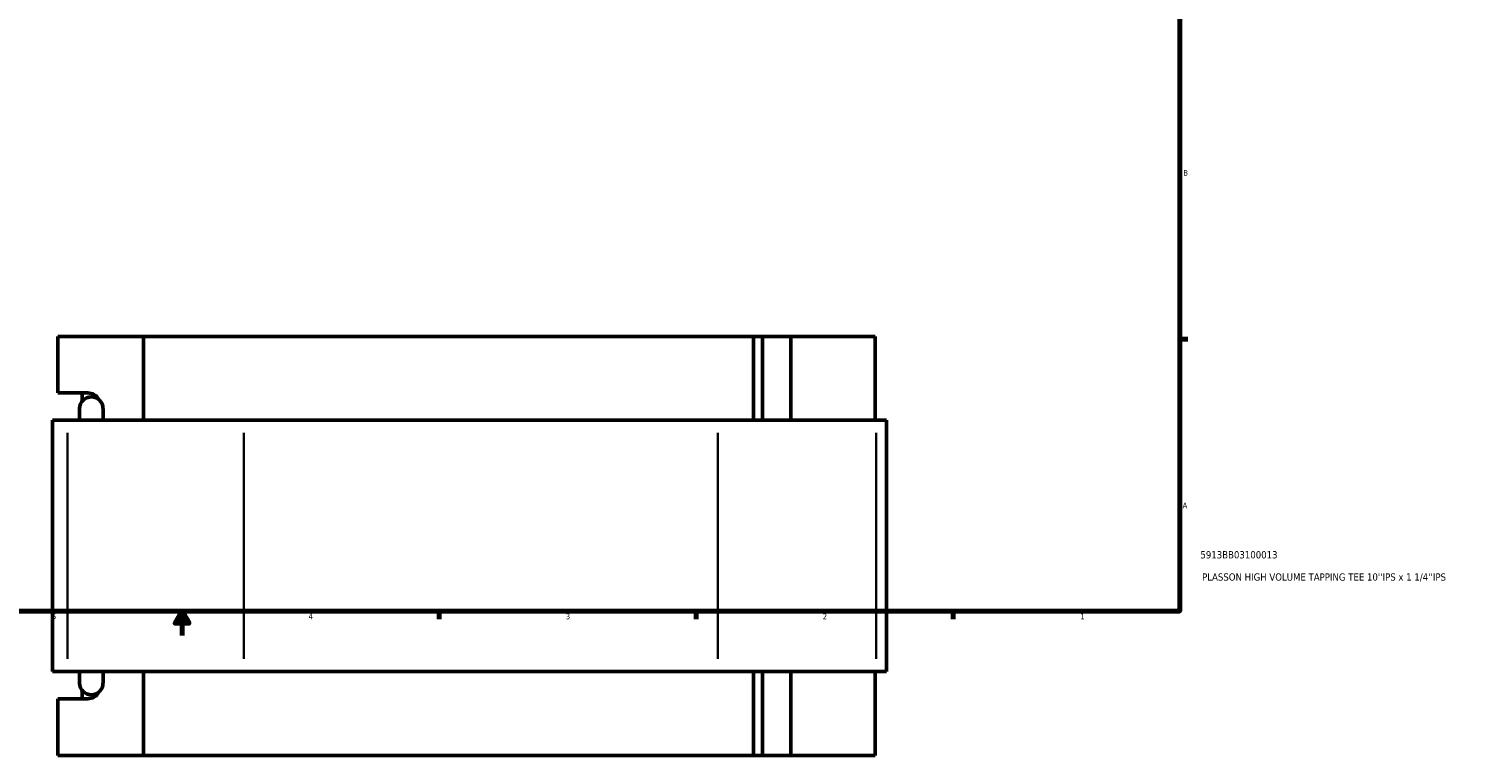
# Model space of a CAD drawing. Header units: inches. Extents: x -0.9 to 57.9, y -1.4 to 56.3.
# Tile 3 of 8: x 14.5 to 38.2, y -1.4 to 10.6. Entities that reach past the tile are written whole.
import ezdxf

# ---------------------------------------------------------------- set-up
doc = ezdxf.new("R2010")
doc.units = ezdxf.units.IN
doc.header["$MEASUREMENT"] = 0
for name, color, linetype, lineweight in [('Border (ANSI)', 7, 'Continuous', 70), ('Title (ANSI)', 7, 'Continuous', 50), ('Visible (ANSI)', 7, 'Continuous', 50), ('Visible Narrow (ANSI)', 7, 'Continuous', 35)]:
    doc.layers.add(name, color=color, linetype=linetype, lineweight=lineweight)
doc.styles.add('Note Text (ANSI)', font='tahoma.ttf')
doc.styles.add('Text Style29', font='tahoma.ttf')

# ---------------------------------------------------------------- blocks, each defined once
blk = doc.blocks.new('Borders Default Border')
at = {"layer": 'Border (ANSI)'}
for p, q in [((33.5, 5.5), (33.634, 5.5)), ((21.25, 1), (21.25, 0.866)), ((25.5, 1), (25.5, 0.866)), ((29.75, 1), (29.75, 0.866))]:
    blk.add_line(p, q, dxfattribs=at)
at = {"layer": 'Border (ANSI)', "flags": 128}
for points in [[(0.5, 1), (0.5, 21), (33.5, 21), (33.5, 1), (0.5, 1)], [(17, 0.6), (17, 1), (16.885, 0.8), (17.115, 0.8), (17, 1)]]:
    blk.add_lwpolyline(points, dxfattribs=at)
at = {"layer": 'Border (ANSI)', "color": 5, "true_color": 0x0000ff, "char_height": 0.0945, "attachment_point": 7, "style": 'Note Text (ANSI)'}
for s, insert in [('B', (33.558, 8.203)), ('A', (33.547, 2.703)), ('5', (14.847, 0.864)), ('4', (19.092, 0.866)), ('3', (23.346, 0.864)), ('2', (27.596, 0.866)), ('1', (31.854, 0.866))]:
    blk.add_mtext(s, dxfattribs=dict(at, insert=insert))
blk = doc.blocks.new('Title Blocks ANSI - Large')
at = {"layer": 'Title (ANSI)', "color": 5, "true_color": 0x0000ff, "style": 'Text Style29'}
for tag, p in [('PART_NUMBER_001', (0.341, 0.873)), ('DESCRIPTION_001', (0.369, 0.505))]:
    blk.add_attdef(tag, p, '', height=0.12, dxfattribs=at)

msp = doc.modelspace()

# ---------------------------------------------------------------- linework, layer by layer
at = {"layer": 'Visible (ANSI)'}
for p, q in [((14.947, 4.61), (14.947, 5.545)), ((14.947, 5.545), (16.359, 5.545)), ((16.359, 5.545), (16.359, 4.159)), ((16.359, 5.545), (26.448, 5.545)), ((26.448, 5.545), (26.599, 5.545)), ((26.448, 4.159), (26.448, 5.545)), ((27.067, 5.545), (26.599, 5.545)), ((26.599, 4.159), (26.599, 5.545)), ((28.463, 5.545), (27.067, 5.545)), ((27.067, 4.159), (27.067, 5.545)), ((28.463, 4.159), (28.463, 5.545)), ((14.947, 4.61), (15.441, 4.61)), ((15.345, 4.47), (15.345, 4.61)), ((15.305, 4.353), (15.305, 4.159)), ((15.692, 4.159), (15.692, 4.353)), ((15.105, 4.159), (14.854, 4.159)), ((14.854, 0.001), (14.854, 4.159)), ((15.105, 4.159), (18.022, 4.159)), ((25.86, 4.159), (18.022, 4.159)), ((25.86, 4.159), (28.478, 4.159)), ((28.65, 4.159), (28.478, 4.159)), ((28.65, 0.001), (28.65, 4.159)), ((14.854, 0.001), (15.105, 0.001)), ((18.022, 0.001), (15.105, 0.001)), ((15.305, 0.001), (15.305, -0.192)), ((15.692, -0.192), (15.692, 0.001)), ((16.359, 0.001), (16.359, -1.385)), ((18.022, 0.001), (25.86, 0.001)), ((28.478, 0.001), (25.86, 0.001)), ((26.448, -1.385), (26.448, 0.001)), ((26.599, -1.385), (26.599, 0.001)), ((27.067, -1.385), (27.067, 0.001)), ((28.463, -1.385), (28.463, 0.001)), ((28.478, 0.001), (28.65, 0.001)), ((15.441, -0.45), (14.947, -0.45)), ((14.947, -1.385), (14.947, -0.45)), ((15.345, -0.45), (15.345, -0.309)), ((16.359, -1.385), (14.947, -1.385)), ((26.448, -1.385), (16.359, -1.385)), ((26.599, -1.385), (26.448, -1.385)), ((26.599, -1.385), (27.067, -1.385)), ((27.067, -1.385), (28.463, -1.385))]:
    msp.add_line(p, q, dxfattribs=at)
for centre, start, end in [((15.498, 4.353), 0, 180), ((15.498, -0.192), 180, 0)]:
    msp.add_arc(centre, 0.193, start, end, dxfattribs=at)
for centre, major_axis, start_param, end_param in [((15.441, 4.385), (0, 0.225), 5.251796, 6.283185), ((15.441, -0.224), (0, -0.225), 0, 1.031389)]:
    msp.add_ellipse(centre, major_axis=major_axis, ratio=0.939693, start_param=start_param, end_param=end_param, dxfattribs=at)
at = {"layer": 'Visible Narrow (ANSI)'}
for p, q in [((15.105, 0.209), (15.105, 3.951)), ((18.022, 3.951), (18.022, 0.209)), ((25.86, 0.209), (25.86, 3.951)), ((28.478, 3.951), (28.478, 0.209))]:
    msp.add_line(p, q, dxfattribs=at)

# ---------------------------------------------------------------- block references
msp.add_blockref('Borders Default Border', (0, 0))
msp.add_blockref('Title Blocks ANSI - Large', (33.5, 1)).add_auto_attribs({'PART_NUMBER_001': '5913BB03100013', 'DESCRIPTION_001': "PLASSON HIGH VOLUME TAPPING TEE 10''IPS x 1 1/4''IPS"})

doc.saveas('drawing.dxf')
